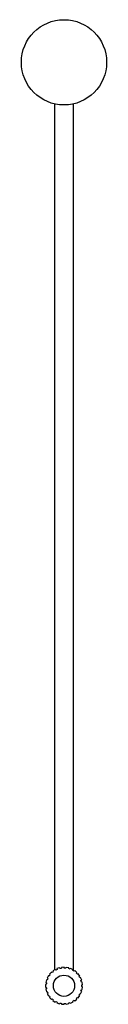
# Paper-space layout '_Superior' of a CAD drawing. Header units: millimetres. Extents: x -30 to 30, y -663 to 30.
import ezdxf

# ---------------------------------------------------------------- set-up
doc = ezdxf.new("R2010")
doc.units = ezdxf.units.MM

psp = doc.layouts.new('_Superior')

# ---------------------------------------------------------------- linework, layer by layer
at = {"color": 7, "linetype": 'Continuous', "lineweight": 25}
for p, q in [((-6.75, -29.23), (-6.75, -638.89)), ((6.75, -639.48), (6.75, -29.23)), ((-3.07, -637.33), (-4.97, -637.95)), ((-2.9, -637.84), (-3.07, -637.33)), ((0.18, -636.96), (-1.81, -637.09)), ((-1.81, -637.09), (-1.78, -637.63)), ((0.22, -637.5), (0.18, -636.96)), ((1.45, -637.04), (1.35, -637.57)), ((3.42, -637.42), (1.45, -637.04)), ((3.32, -637.95), (3.42, -637.42)), ((-10.91, -642.86), (-11.87, -644.61)), ((-10.44, -643.12), (-10.91, -642.86)), ((-8.79, -640.37), (-10.16, -641.83)), ((-10.16, -641.83), (-9.77, -642.2)), ((-8.4, -640.74), (-8.79, -640.37)), ((-6.12, -638.49), (-7.81, -639.56)), ((-7.81, -639.56), (-7.52, -640.02)), ((-5.83, -638.94), (-6.12, -638.49)), ((-4.97, -637.95), (-4.8, -638.46)), ((4.63, -637.81), (4.4, -638.3)), ((6.44, -638.66), (4.63, -637.81)), ((6.21, -639.15), (6.44, -638.66)), ((7.52, -639.35), (7.17, -639.76)), ((9.06, -640.62), (7.52, -639.35)), ((8.71, -641.04), (9.06, -640.62)), ((9.93, -641.55), (9.49, -641.87)), ((11.11, -643.17), (9.93, -641.55)), ((10.67, -643.49), (11.11, -643.17)), ((11.72, -644.28), (11.22, -644.48)), ((12.46, -646.14), (11.72, -644.28)), ((-13, -649), (-13, -651)), ((-12.46, -649), (-13, -649)), ((-13, -651), (-12.46, -651)), ((-12.34, -645.8), (-12.84, -647.74)), ((-12.84, -647.74), (-12.32, -647.87)), ((-11.82, -645.93), (-12.34, -645.8)), ((-11.87, -644.61), (-11.4, -644.87)), ((11.95, -646.34), (12.46, -646.14)), ((12.77, -647.38), (12.24, -647.45)), ((12.49, -649.43), (13.02, -649.36)), ((13.02, -650.64), (12.49, -650.57)), ((13.02, -649.36), (12.77, -647.38)), ((12.77, -652.62), (13.02, -650.64)), ((-12.32, -652.13), (-12.84, -652.26)), ((-12.84, -652.26), (-12.34, -654.2)), ((-12.34, -654.2), (-11.82, -654.07)), ((-11.4, -655.13), (-11.87, -655.39)), ((-11.87, -655.39), (-10.91, -657.14)), ((-10.91, -657.14), (-10.44, -656.88)), ((-9.77, -657.8), (-10.16, -658.17)), ((-10.16, -658.17), (-8.79, -659.63)), ((9.49, -658.13), (9.93, -658.45)), ((9.93, -658.45), (11.11, -656.83)), ((11.11, -656.83), (10.67, -656.51)), ((11.22, -655.52), (11.72, -655.72)), ((11.72, -655.72), (12.46, -653.86)), ((12.46, -653.86), (11.95, -653.66)), ((12.24, -652.55), (12.77, -652.62)), ((-8.79, -659.63), (-8.4, -659.26)), ((-7.52, -659.98), (-7.81, -660.44)), ((-7.81, -660.44), (-6.12, -661.51)), ((-6.12, -661.51), (-5.83, -661.06)), ((-4.8, -661.54), (-4.97, -662.05)), ((-4.97, -662.05), (-3.07, -662.67)), ((-3.07, -662.67), (-2.9, -662.16)), ((-1.78, -662.37), (-1.81, -662.91)), ((-1.81, -662.91), (0.18, -663.04)), ((0.18, -663.04), (0.22, -662.5)), ((1.35, -662.43), (1.45, -662.96)), ((1.45, -662.96), (3.42, -662.58)), ((3.42, -662.58), (3.32, -662.05)), ((4.4, -661.7), (4.63, -662.19)), ((4.63, -662.19), (6.44, -661.34)), ((6.44, -661.34), (6.21, -660.85)), ((7.17, -660.24), (7.52, -660.65)), ((7.52, -660.65), (9.06, -659.38)), ((9.06, -659.38), (8.71, -658.96))]:
    psp.add_line(p, q, dxfattribs=at)
for centre, radius in [((0, 0), 30), ((0, -650), 7.5)]:
    psp.add_circle(centre, radius, dxfattribs=at)
for start, end in [(83.78857, 89.01143), (141.38857, 146.61143), (126.98857, 132.21143), (112.58857, 117.81143), (98.18857, 103.41143), (69.38857, 74.61143), (54.98857, 60.21143), (40.58857, 45.81143), (26.18857, 31.41143), (170.18857, 175.41143), (184.58857, 189.81143), (155.78857, 161.01143), (11.78857, 17.01143), (357.38857, 2.61143), (198.98857, 204.21143), (213.38857, 218.61143), (314.18857, 319.41143), (328.58857, 333.81143), (342.98857, 348.21143), (227.78857, 233.01143), (242.18857, 247.41143), (256.58857, 261.81143), (270.98857, 276.21143), (285.38857, 290.61143), (299.78857, 305.01143)]:
    psp.add_arc((0, -650), 12.5, start, end, dxfattribs=at)

doc.saveas('drawing.dxf')
